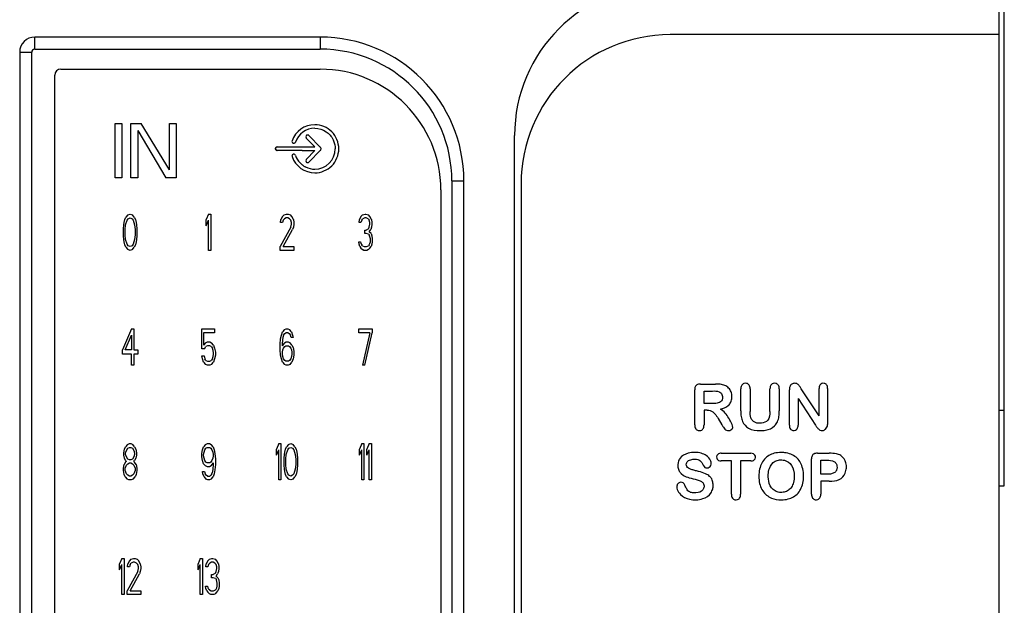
# Model space of a CAD drawing. Header units: millimetres. Extents: x 20 to 170, y 84 to 186.
# Tile 9 of 10: x 138 to 170, y 147 to 166. Entities that reach past the tile are written whole.
import ezdxf

# ---------------------------------------------------------------- set-up
doc = ezdxf.new("R2010")
doc.units = ezdxf.units.MM
doc.header["$LTSCALE"] = 17.512232
doc.layers.get('0').update_dxf_attribs({"linetype": 'CONTINUOUS'})

msp = doc.modelspace()

# ---------------------------------------------------------------- linework, layer by layer
at = {"color": 7, "linetype": 'Continuous'}
for p, q in [((170.27, 95.963), (170.27, 185.907)), ((170.445, 150.834), (170.445, 182.834)), ((147.77, 165.697), (138.309, 165.697)), ((138.309, 165.297), (138.309, 165.697)), ((147.77, 165.697), (147.77, 165.297)), ((170.27, 165.779), (159.37, 165.778)), ((137.809, 165.197), (138.209, 165.197)), ((137.809, 165.197), (137.809, 116.672)), ((138.209, 116.672), (138.209, 165.197)), ((138.309, 165.297), (147.77, 165.297)), ((139.17, 164.634), (147.77, 164.634)), ((138.97, 117.234), (138.97, 164.434)), ((140.97, 162.834), (141.195, 162.834)), ((140.97, 161.034), (140.97, 162.834)), ((141.195, 162.834), (141.195, 161.034)), ((141.495, 162.834), (141.832, 162.834)), ((141.495, 161.034), (141.495, 162.834)), ((141.72, 162.605), (141.72, 161.034)), ((141.72, 162.605), (142.657, 161.034)), ((142.77, 161.303), (141.832, 162.834)), ((142.77, 162.834), (142.995, 162.834)), ((142.77, 161.303), (142.77, 162.834)), ((142.995, 162.834), (142.995, 161.034)), ((147.309, 162.353), (147.595, 162.06)), ((147.783, 162.042), (147.397, 162.438)), ((154.212, 119.432), (154.212, 162.437)), ((146.342, 162.06), (147.595, 162.06)), ((147.595, 161.937), (147.309, 161.644)), ((147.397, 161.559), (147.783, 161.954)), ((141.195, 161.034), (140.97, 161.034)), ((141.72, 161.034), (141.495, 161.034)), ((142.995, 161.034), (142.657, 161.034)), ((152.133, 160.934), (152.533, 160.934)), ((152.133, 160.934), (152.133, 120.934)), ((152.533, 120.934), (152.533, 160.934)), ((151.77, 160.634), (151.77, 121.034)), ((154.426, 160.834), (154.426, 130.147)), ((141.27, 159.554), (141.295, 159.656)), ((141.295, 159.656), (141.332, 159.732)), ((141.32, 159.477), (141.37, 159.63)), ((141.395, 159.809), (141.332, 159.732)), ((141.37, 159.63), (141.407, 159.681)), ((141.395, 159.809), (141.47, 159.834)), ((141.407, 159.681), (141.47, 159.707)), ((141.47, 159.834), (141.545, 159.809)), ((141.47, 159.707), (141.532, 159.681)), ((141.532, 159.681), (141.57, 159.63)), ((141.607, 159.732), (141.545, 159.809)), ((141.57, 159.63), (141.62, 159.477)), ((141.607, 159.732), (141.645, 159.656)), ((141.645, 159.656), (141.67, 159.554)), ((144.07, 159.834), (143.995, 159.656)), ((143.995, 159.451), (143.995, 159.656)), ((143.995, 159.451), (144.07, 159.63)), ((144.07, 159.834), (144.145, 159.834)), ((144.07, 158.634), (144.07, 159.63)), ((144.145, 159.834), (144.145, 158.634)), ((146.457, 159.554), (146.47, 159.656)), ((146.52, 159.758), (146.47, 159.656)), ((146.57, 159.809), (146.52, 159.758)), ((146.545, 159.63), (146.52, 159.554)), ((146.545, 159.63), (146.582, 159.681)), ((146.57, 159.809), (146.657, 159.834)), ((146.645, 159.707), (146.582, 159.681)), ((146.695, 159.707), (146.645, 159.707)), ((146.657, 159.834), (146.707, 159.834)), ((146.757, 159.681), (146.695, 159.707)), ((146.707, 159.834), (146.782, 159.809)), ((146.757, 159.681), (146.795, 159.63)), ((146.832, 159.758), (146.782, 159.809)), ((146.82, 159.554), (146.795, 159.63)), ((146.882, 159.656), (146.832, 159.758)), ((146.882, 159.656), (146.895, 159.554)), ((149.057, 159.554), (149.07, 159.656)), ((149.12, 159.758), (149.07, 159.656)), ((149.17, 159.809), (149.12, 159.758)), ((149.145, 159.63), (149.12, 159.554)), ((149.145, 159.63), (149.182, 159.681)), ((149.17, 159.809), (149.257, 159.834)), ((149.245, 159.707), (149.182, 159.681)), ((149.295, 159.707), (149.245, 159.707)), ((149.257, 159.834), (149.282, 159.834)), ((149.282, 159.834), (149.37, 159.809)), ((149.357, 159.681), (149.295, 159.707)), ((149.357, 159.681), (149.395, 159.63)), ((149.42, 159.758), (149.37, 159.809)), ((149.42, 159.554), (149.395, 159.63)), ((149.47, 159.656), (149.42, 159.758)), ((149.47, 159.656), (149.482, 159.554)), ((141.245, 159.349), (141.257, 159.477)), ((141.245, 159.12), (141.245, 159.349)), ((141.257, 159.477), (141.27, 159.554)), ((141.307, 159.324), (141.32, 159.477)), ((141.307, 159.145), (141.307, 159.324)), ((141.62, 159.477), (141.632, 159.324)), ((141.632, 159.324), (141.632, 159.145)), ((141.67, 159.554), (141.682, 159.477)), ((141.682, 159.477), (141.695, 159.349)), ((141.695, 159.349), (141.695, 159.12)), ((146.795, 159.4), (146.445, 158.762)), ((146.52, 159.554), (146.457, 159.554)), ((146.545, 158.762), (146.857, 159.324)), ((146.795, 159.4), (146.82, 159.503)), ((146.82, 159.503), (146.82, 159.554)), ((146.882, 159.4), (146.857, 159.324)), ((146.895, 159.503), (146.882, 159.4)), ((146.895, 159.554), (146.895, 159.503)), ((149.12, 159.554), (149.057, 159.554)), ((149.245, 159.298), (149.295, 159.298)), ((149.245, 159.196), (149.245, 159.298)), ((149.37, 159.349), (149.295, 159.298)), ((149.37, 159.349), (149.395, 159.4)), ((149.395, 159.4), (149.42, 159.503)), ((149.395, 159.247), (149.445, 159.324)), ((149.42, 159.503), (149.42, 159.554)), ((149.47, 159.4), (149.445, 159.324)), ((149.482, 159.503), (149.47, 159.4)), ((149.482, 159.554), (149.482, 159.503)), ((141.257, 158.992), (141.245, 159.12)), ((141.27, 158.915), (141.257, 158.992)), ((141.32, 158.992), (141.307, 159.145)), ((141.37, 158.839), (141.32, 158.992)), ((141.62, 158.992), (141.57, 158.839)), ((141.632, 159.145), (141.62, 158.992)), ((141.682, 158.992), (141.67, 158.915)), ((141.695, 159.12), (141.682, 158.992)), ((149.295, 159.196), (149.245, 159.196)), ((149.37, 159.171), (149.295, 159.196)), ((149.37, 159.171), (149.407, 159.12)), ((149.457, 159.196), (149.395, 159.247)), ((149.432, 159.017), (149.407, 159.12)), ((149.432, 158.915), (149.432, 159.017)), ((149.457, 159.196), (149.482, 159.12)), ((149.482, 159.12), (149.495, 159.017)), ((149.495, 159.017), (149.495, 158.915)), ((141.295, 158.813), (141.27, 158.915)), ((141.332, 158.737), (141.295, 158.813)), ((141.332, 158.737), (141.395, 158.66)), ((141.407, 158.788), (141.37, 158.839)), ((141.47, 158.634), (141.395, 158.66)), ((141.47, 158.762), (141.407, 158.788)), ((141.532, 158.788), (141.47, 158.762)), ((141.545, 158.66), (141.47, 158.634)), ((141.57, 158.839), (141.532, 158.788)), ((141.545, 158.66), (141.607, 158.737)), ((141.645, 158.813), (141.607, 158.737)), ((141.67, 158.915), (141.645, 158.813)), ((144.145, 158.634), (144.07, 158.634)), ((146.445, 158.634), (146.445, 158.762)), ((146.895, 158.634), (146.445, 158.634)), ((146.545, 158.762), (146.895, 158.762)), ((146.895, 158.762), (146.895, 158.634)), ((149.045, 158.915), (149.107, 158.915)), ((149.057, 158.839), (149.045, 158.915)), ((149.082, 158.762), (149.057, 158.839)), ((149.082, 158.762), (149.12, 158.711)), ((149.107, 158.915), (149.12, 158.864)), ((149.12, 158.864), (149.145, 158.813)), ((149.12, 158.711), (149.17, 158.66)), ((149.17, 158.788), (149.145, 158.813)), ((149.17, 158.788), (149.232, 158.762)), ((149.22, 158.634), (149.17, 158.66)), ((149.32, 158.634), (149.22, 158.634)), ((149.232, 158.762), (149.307, 158.762)), ((149.307, 158.762), (149.37, 158.788)), ((149.37, 158.66), (149.32, 158.634)), ((149.395, 158.813), (149.37, 158.788)), ((149.37, 158.66), (149.42, 158.711)), ((149.395, 158.813), (149.42, 158.864)), ((149.42, 158.864), (149.432, 158.915)), ((149.42, 158.711), (149.457, 158.762)), ((149.482, 158.839), (149.457, 158.762)), ((149.495, 158.915), (149.482, 158.839)), ((141.52, 156.034), (141.22, 155.345)), ((141.52, 156.034), (141.595, 156.034)), ((141.595, 156.034), (141.595, 155.345)), ((143.845, 156.034), (144.27, 156.034)), ((143.845, 155.371), (143.845, 156.034)), ((144.27, 156.034), (144.27, 155.907)), ((146.582, 156.009), (146.52, 155.932)), ((146.582, 156.009), (146.645, 156.034)), ((146.645, 156.034), (146.695, 156.034)), ((146.695, 156.034), (146.757, 156.009)), ((146.82, 155.932), (146.757, 156.009)), ((149.045, 156.034), (149.495, 156.034)), ((149.045, 155.907), (149.045, 156.034)), ((149.495, 156.034), (149.495, 155.907)), ((141.307, 155.345), (141.52, 155.83)), ((141.52, 155.83), (141.52, 155.345)), ((144.27, 155.907), (143.907, 155.907)), ((143.907, 155.907), (143.907, 155.498)), ((146.445, 155.524), (146.457, 155.703)), ((146.457, 155.703), (146.482, 155.83)), ((146.482, 155.83), (146.52, 155.932)), ((146.52, 155.677), (146.507, 155.524)), ((146.532, 155.754), (146.52, 155.677)), ((146.557, 155.83), (146.532, 155.754)), ((146.557, 155.83), (146.595, 155.881)), ((146.595, 155.881), (146.632, 155.907)), ((146.707, 155.907), (146.632, 155.907)), ((146.707, 155.907), (146.745, 155.881)), ((146.745, 155.881), (146.782, 155.83)), ((146.807, 155.754), (146.782, 155.83)), ((146.87, 155.754), (146.807, 155.754)), ((146.82, 155.932), (146.857, 155.83)), ((146.857, 155.83), (146.87, 155.754)), ((149.42, 155.907), (149.045, 155.907)), ((149.42, 155.907), (149.17, 154.834)), ((149.245, 154.834), (149.495, 155.907)), ((143.932, 155.371), (143.845, 155.371)), ((143.97, 155.575), (143.907, 155.498)), ((143.932, 155.371), (143.982, 155.447)), ((143.97, 155.575), (144.032, 155.6)), ((144.032, 155.473), (143.982, 155.447)), ((144.032, 155.6), (144.107, 155.6)), ((144.107, 155.473), (144.032, 155.473)), ((144.107, 155.6), (144.17, 155.575)), ((144.157, 155.447), (144.107, 155.473)), ((144.157, 155.447), (144.195, 155.396)), ((144.232, 155.498), (144.17, 155.575)), ((144.22, 155.32), (144.195, 155.396)), ((144.232, 155.498), (144.27, 155.396)), ((144.27, 155.396), (144.295, 155.268)), ((146.445, 155.345), (146.445, 155.524)), ((146.582, 155.575), (146.507, 155.473)), ((146.507, 155.524), (146.507, 155.473)), ((146.532, 155.345), (146.557, 155.396)), ((146.557, 155.396), (146.595, 155.447)), ((146.582, 155.575), (146.645, 155.6)), ((146.595, 155.447), (146.632, 155.473)), ((146.632, 155.473), (146.72, 155.473)), ((146.645, 155.6), (146.707, 155.6)), ((146.707, 155.6), (146.77, 155.575)), ((146.72, 155.473), (146.757, 155.447)), ((146.757, 155.447), (146.795, 155.396)), ((146.832, 155.498), (146.77, 155.575)), ((146.795, 155.396), (146.82, 155.345)), ((146.832, 155.498), (146.87, 155.422)), ((146.87, 155.422), (146.895, 155.294)), ((141.22, 155.192), (141.22, 155.345)), ((141.52, 155.192), (141.22, 155.192)), ((141.52, 155.345), (141.307, 155.345)), ((141.52, 154.834), (141.52, 155.192)), ((141.595, 155.345), (141.72, 155.345)), ((141.72, 155.192), (141.595, 155.192)), ((141.595, 155.192), (141.595, 154.834)), ((141.72, 155.345), (141.72, 155.192)), ((143.845, 155.141), (143.92, 155.141)), ((143.87, 155.039), (143.845, 155.141)), ((143.907, 154.937), (143.87, 155.039)), ((143.92, 155.141), (143.945, 155.039)), ((143.982, 154.988), (143.945, 155.039)), ((144.195, 155.039), (144.157, 154.988)), ((144.195, 155.039), (144.22, 155.115)), ((144.232, 155.243), (144.22, 155.32)), ((144.22, 155.115), (144.232, 155.192)), ((144.232, 155.192), (144.232, 155.243)), ((144.27, 155.039), (144.232, 154.937)), ((144.295, 155.166), (144.27, 155.039)), ((144.295, 155.268), (144.295, 155.166)), ((146.457, 155.166), (146.445, 155.345)), ((146.482, 155.039), (146.457, 155.166)), ((146.52, 154.937), (146.482, 155.039)), ((146.52, 155.268), (146.532, 155.345)), ((146.52, 155.192), (146.52, 155.268)), ((146.532, 155.115), (146.52, 155.192)), ((146.557, 155.039), (146.532, 155.115)), ((146.595, 154.988), (146.557, 155.039)), ((146.795, 155.039), (146.757, 154.988)), ((146.82, 155.115), (146.795, 155.039)), ((146.82, 155.345), (146.832, 155.268)), ((146.832, 155.192), (146.82, 155.115)), ((146.832, 155.268), (146.832, 155.192)), ((146.87, 155.039), (146.832, 154.937)), ((146.895, 155.166), (146.87, 155.039)), ((146.895, 155.294), (146.895, 155.166)), ((141.595, 154.834), (141.52, 154.834)), ((143.907, 154.937), (143.97, 154.86)), ((144.032, 154.834), (143.97, 154.86)), ((143.982, 154.988), (144.032, 154.962)), ((144.032, 154.962), (144.107, 154.962)), ((144.107, 154.834), (144.032, 154.834)), ((144.107, 154.962), (144.157, 154.988)), ((144.17, 154.86), (144.107, 154.834)), ((144.17, 154.86), (144.232, 154.937)), ((146.52, 154.937), (146.582, 154.86)), ((146.645, 154.834), (146.582, 154.86)), ((146.632, 154.962), (146.595, 154.988)), ((146.72, 154.962), (146.632, 154.962)), ((146.707, 154.834), (146.645, 154.834)), ((146.77, 154.86), (146.707, 154.834)), ((146.757, 154.988), (146.72, 154.962)), ((146.77, 154.86), (146.832, 154.937)), ((149.245, 154.834), (149.17, 154.834)), ((160.372, 154.207), (160.871, 154.207)), ((161.711, 153.319), (161.711, 154.047)), ((162.018, 154.047), (162.018, 153.302)), ((162.678, 153.296), (162.678, 154.047)), ((162.985, 154.047), (162.985, 153.319)), ((164.307, 153.156), (163.717, 154.049)), ((164.307, 153.156), (164.307, 154.058)), ((164.589, 154.058), (164.589, 152.866)), ((160.184, 152.853), (160.184, 154.019)), ((160.491, 153.977), (160.774, 153.977)), ((160.491, 153.56), (160.491, 153.977)), ((163.321, 152.842), (163.321, 154.011)), ((163.608, 153.73), (163.608, 152.842)), ((163.608, 153.73), (164.184, 152.847)), ((160.766, 153.56), (160.491, 153.56)), ((160.599, 153.34), (160.491, 153.34)), ((160.491, 153.34), (160.491, 152.853)), ((160.958, 153.066), (161.081, 152.862)), ((170.445, 153.334), (170.27, 153.334)), ((141.282, 152.056), (141.32, 152.132)), ((141.382, 152.209), (141.32, 152.132)), ((141.382, 152.209), (141.445, 152.234)), ((141.395, 152.081), (141.445, 152.107)), ((141.445, 152.234), (141.495, 152.234)), ((141.445, 152.107), (141.495, 152.107)), ((141.495, 152.234), (141.557, 152.209)), ((141.495, 152.107), (141.545, 152.081)), ((141.62, 152.132), (141.557, 152.209)), ((141.62, 152.132), (141.657, 152.056)), ((143.87, 152.03), (143.907, 152.132)), ((143.97, 152.209), (143.907, 152.132)), ((143.97, 152.209), (144.032, 152.234)), ((143.982, 152.081), (144.02, 152.107)), ((144.02, 152.107), (144.107, 152.107)), ((144.032, 152.234), (144.095, 152.234)), ((144.095, 152.234), (144.157, 152.209)), ((144.107, 152.107), (144.145, 152.081)), ((144.22, 152.132), (144.157, 152.209)), ((144.22, 152.132), (144.257, 152.03)), ((146.395, 152.234), (146.32, 152.056)), ((146.395, 152.234), (146.47, 152.234)), ((146.47, 152.234), (146.47, 151.034)), ((146.62, 152.056), (146.657, 152.132)), ((146.72, 152.209), (146.657, 152.132)), ((146.72, 152.209), (146.795, 152.234)), ((146.732, 152.081), (146.795, 152.107)), ((146.795, 152.234), (146.87, 152.209)), ((146.795, 152.107), (146.857, 152.081)), ((146.932, 152.132), (146.87, 152.209)), ((146.932, 152.132), (146.97, 152.056)), ((149.145, 152.234), (149.07, 152.056)), ((149.145, 152.234), (149.22, 152.234)), ((149.22, 152.234), (149.22, 151.034)), ((149.395, 152.234), (149.32, 152.056)), ((149.395, 152.234), (149.47, 152.234)), ((149.47, 152.234), (149.47, 151.034)), ((141.257, 151.928), (141.282, 152.056)), ((141.257, 151.851), (141.257, 151.928)), ((141.282, 151.749), (141.257, 151.851)), ((141.32, 151.928), (141.345, 152.005)), ((141.32, 151.877), (141.32, 151.928)), ((141.345, 151.8), (141.32, 151.877)), ((141.345, 152.005), (141.395, 152.081)), ((141.395, 151.724), (141.345, 151.8)), ((141.545, 152.081), (141.595, 152.005)), ((141.595, 151.8), (141.545, 151.724)), ((141.595, 152.005), (141.62, 151.928)), ((141.62, 151.877), (141.595, 151.8)), ((141.62, 151.928), (141.62, 151.877)), ((141.657, 152.056), (141.682, 151.928)), ((141.682, 151.851), (141.657, 151.749)), ((141.682, 151.928), (141.682, 151.851)), ((143.845, 151.903), (143.87, 152.03)), ((143.845, 151.8), (143.845, 151.903)), ((143.87, 151.673), (143.845, 151.8)), ((143.907, 151.877), (143.92, 151.954)), ((143.907, 151.826), (143.907, 151.877)), ((143.92, 151.749), (143.907, 151.826)), ((143.92, 151.954), (143.945, 152.03)), ((143.945, 152.03), (143.982, 152.081)), ((144.145, 152.081), (144.182, 152.03)), ((144.182, 152.03), (144.207, 151.954)), ((144.207, 151.954), (144.22, 151.877)), ((144.22, 151.826), (144.207, 151.749)), ((144.22, 151.877), (144.22, 151.826)), ((144.257, 152.03), (144.282, 151.903)), ((144.282, 151.903), (144.295, 151.724)), ((146.32, 151.851), (146.32, 152.056)), ((146.32, 151.851), (146.395, 152.03)), ((146.395, 151.034), (146.395, 152.03)), ((146.57, 151.749), (146.582, 151.877)), ((146.582, 151.877), (146.595, 151.954)), ((146.595, 151.954), (146.62, 152.056)), ((146.632, 151.724), (146.645, 151.877)), ((146.645, 151.877), (146.695, 152.03)), ((146.695, 152.03), (146.732, 152.081)), ((146.857, 152.081), (146.895, 152.03)), ((146.895, 152.03), (146.945, 151.877)), ((146.945, 151.877), (146.957, 151.724)), ((146.97, 152.056), (146.995, 151.954)), ((146.995, 151.954), (147.007, 151.877)), ((147.007, 151.877), (147.02, 151.749)), ((149.07, 151.851), (149.07, 152.056)), ((149.07, 151.851), (149.145, 152.03)), ((149.145, 151.034), (149.145, 152.03)), ((149.32, 151.851), (149.32, 152.056)), ((149.32, 151.851), (149.395, 152.03)), ((149.395, 151.034), (149.395, 152.03)), ((161.064, 151.915), (162.04, 151.915)), ((164.25, 151.915), (164.643, 151.915)), ((141.245, 151.417), (141.27, 151.545)), ((141.32, 151.622), (141.27, 151.545)), ((141.32, 151.673), (141.282, 151.749)), ((141.307, 151.417), (141.345, 151.52)), ((141.32, 151.673), (141.345, 151.647)), ((141.345, 151.647), (141.32, 151.622)), ((141.345, 151.52), (141.395, 151.571)), ((141.445, 151.698), (141.395, 151.724)), ((141.395, 151.571), (141.445, 151.596)), ((141.495, 151.698), (141.445, 151.698)), ((141.445, 151.596), (141.495, 151.596)), ((141.545, 151.724), (141.495, 151.698)), ((141.495, 151.596), (141.545, 151.571)), ((141.545, 151.571), (141.595, 151.52)), ((141.595, 151.647), (141.62, 151.673)), ((141.62, 151.622), (141.595, 151.647)), ((141.595, 151.52), (141.632, 151.417)), ((141.657, 151.749), (141.62, 151.673)), ((141.67, 151.545), (141.62, 151.622)), ((141.67, 151.545), (141.695, 151.417)), ((143.907, 151.571), (143.87, 151.673)), ((143.907, 151.571), (143.97, 151.494)), ((143.945, 151.673), (143.92, 151.749)), ((143.982, 151.622), (143.945, 151.673)), ((144.032, 151.468), (143.97, 151.494)), ((144.02, 151.596), (143.982, 151.622)), ((144.107, 151.596), (144.02, 151.596)), ((144.095, 151.468), (144.032, 151.468)), ((144.157, 151.494), (144.095, 151.468)), ((144.145, 151.622), (144.107, 151.596)), ((144.182, 151.673), (144.145, 151.622)), ((144.157, 151.494), (144.232, 151.596)), ((144.207, 151.749), (144.182, 151.673)), ((144.22, 151.392), (144.232, 151.545)), ((144.232, 151.545), (144.232, 151.596)), ((144.295, 151.545), (144.282, 151.366)), ((144.295, 151.724), (144.295, 151.545)), ((146.57, 151.52), (146.57, 151.749)), ((146.582, 151.392), (146.57, 151.52)), ((146.632, 151.545), (146.632, 151.724)), ((146.645, 151.392), (146.632, 151.545)), ((146.957, 151.545), (146.945, 151.392)), ((146.957, 151.724), (146.957, 151.545)), ((147.02, 151.52), (147.007, 151.392)), ((147.02, 151.749), (147.02, 151.52)), ((161.399, 151.662), (161.064, 151.662)), ((161.399, 150.561), (161.399, 151.662)), ((162.04, 151.662), (161.705, 151.662)), ((161.705, 151.662), (161.705, 150.561)), ((164.055, 150.559), (164.055, 151.727)), ((164.362, 151.685), (164.569, 151.685)), ((164.362, 151.221), (164.362, 151.685)), ((141.245, 151.341), (141.245, 151.417)), ((141.27, 151.213), (141.245, 151.341)), ((141.307, 151.137), (141.27, 151.213)), ((141.307, 151.341), (141.307, 151.417)), ((141.345, 151.239), (141.307, 151.341)), ((141.307, 151.137), (141.37, 151.06)), ((141.395, 151.188), (141.345, 151.239)), ((141.445, 151.162), (141.395, 151.188)), ((141.495, 151.162), (141.445, 151.162)), ((141.545, 151.188), (141.495, 151.162)), ((141.595, 151.239), (141.545, 151.188)), ((141.57, 151.06), (141.632, 151.137)), ((141.632, 151.341), (141.595, 151.239)), ((141.632, 151.417), (141.632, 151.341)), ((141.67, 151.213), (141.632, 151.137)), ((141.695, 151.341), (141.67, 151.213)), ((141.695, 151.417), (141.695, 151.341)), ((143.87, 151.315), (143.932, 151.315)), ((143.882, 151.239), (143.87, 151.315)), ((143.92, 151.137), (143.882, 151.239)), ((143.92, 151.137), (143.982, 151.06)), ((143.932, 151.315), (143.957, 151.239)), ((143.995, 151.188), (143.957, 151.239)), ((144.032, 151.162), (143.995, 151.188)), ((144.032, 151.162), (144.107, 151.162)), ((144.145, 151.188), (144.107, 151.162)), ((144.182, 151.239), (144.145, 151.188)), ((144.157, 151.06), (144.22, 151.137)), ((144.182, 151.239), (144.207, 151.315)), ((144.207, 151.315), (144.22, 151.392)), ((144.257, 151.239), (144.22, 151.137)), ((144.282, 151.366), (144.257, 151.239)), ((146.595, 151.315), (146.582, 151.392)), ((146.62, 151.213), (146.595, 151.315)), ((146.657, 151.137), (146.62, 151.213)), ((146.695, 151.239), (146.645, 151.392)), ((146.657, 151.137), (146.72, 151.06)), ((146.732, 151.188), (146.695, 151.239)), ((146.795, 151.162), (146.732, 151.188)), ((146.857, 151.188), (146.795, 151.162)), ((146.895, 151.239), (146.857, 151.188)), ((146.87, 151.06), (146.932, 151.137)), ((146.945, 151.392), (146.895, 151.239)), ((146.97, 151.213), (146.932, 151.137)), ((146.995, 151.315), (146.97, 151.213)), ((147.007, 151.392), (146.995, 151.315)), ((159.729, 151.245), (159.815, 151.181)), ((164.569, 151.221), (164.362, 151.221)), ((141.432, 151.034), (141.37, 151.06)), ((141.507, 151.034), (141.432, 151.034)), ((141.57, 151.06), (141.507, 151.034)), ((144.045, 151.034), (143.982, 151.06)), ((144.095, 151.034), (144.045, 151.034)), ((144.157, 151.06), (144.095, 151.034)), ((146.47, 151.034), (146.395, 151.034)), ((146.795, 151.034), (146.72, 151.06)), ((146.87, 151.06), (146.795, 151.034)), ((149.22, 151.034), (149.145, 151.034)), ((149.47, 151.034), (149.395, 151.034)), ((164.643, 150.99), (164.362, 150.99)), ((164.362, 150.99), (164.362, 150.561)), ((170.27, 150.834), (170.445, 150.834)), ((141.195, 148.434), (141.12, 148.256)), ((141.12, 148.051), (141.12, 148.256)), ((141.12, 148.051), (141.195, 148.23)), ((141.195, 148.434), (141.27, 148.434)), ((141.195, 147.234), (141.195, 148.23)), ((141.27, 148.434), (141.27, 147.234)), ((141.382, 148.154), (141.395, 148.256)), ((141.445, 148.358), (141.395, 148.256)), ((141.495, 148.409), (141.445, 148.358)), ((141.47, 148.23), (141.445, 148.154)), ((141.47, 148.23), (141.507, 148.281)), ((141.495, 148.409), (141.582, 148.434)), ((141.57, 148.307), (141.507, 148.281)), ((141.62, 148.307), (141.57, 148.307)), ((141.582, 148.434), (141.632, 148.434)), ((141.682, 148.281), (141.62, 148.307)), ((141.632, 148.434), (141.707, 148.409)), ((141.682, 148.281), (141.72, 148.23)), ((141.757, 148.358), (141.707, 148.409)), ((141.745, 148.154), (141.72, 148.23)), ((141.807, 148.256), (141.757, 148.358)), ((141.807, 148.256), (141.82, 148.154)), ((143.795, 148.434), (143.72, 148.256)), ((143.72, 148.051), (143.72, 148.256)), ((143.72, 148.051), (143.795, 148.23)), ((143.795, 148.434), (143.87, 148.434)), ((143.795, 147.234), (143.795, 148.23)), ((143.87, 148.434), (143.87, 147.234)), ((143.982, 148.154), (143.995, 148.256)), ((144.045, 148.358), (143.995, 148.256)), ((144.095, 148.409), (144.045, 148.358)), ((144.07, 148.23), (144.045, 148.154)), ((144.07, 148.23), (144.107, 148.281)), ((144.095, 148.409), (144.182, 148.434)), ((144.17, 148.307), (144.107, 148.281)), ((144.22, 148.307), (144.17, 148.307)), ((144.182, 148.434), (144.207, 148.434)), ((144.207, 148.434), (144.295, 148.409)), ((144.282, 148.281), (144.22, 148.307)), ((144.282, 148.281), (144.32, 148.23)), ((144.345, 148.358), (144.295, 148.409)), ((144.345, 148.154), (144.32, 148.23)), ((144.395, 148.256), (144.345, 148.358)), ((144.395, 148.256), (144.407, 148.154)), ((141.72, 148), (141.37, 147.362)), ((141.445, 148.154), (141.382, 148.154)), ((141.47, 147.362), (141.782, 147.924)), ((141.72, 148), (141.745, 148.103)), ((141.745, 148.103), (141.745, 148.154)), ((141.807, 148), (141.782, 147.924)), ((141.82, 148.103), (141.807, 148)), ((141.82, 148.154), (141.82, 148.103)), ((144.045, 148.154), (143.982, 148.154)), ((144.17, 147.898), (144.22, 147.898)), ((144.17, 147.796), (144.17, 147.898)), ((144.295, 147.949), (144.22, 147.898)), ((144.295, 147.949), (144.32, 148)), ((144.32, 148), (144.345, 148.103)), ((144.32, 147.847), (144.37, 147.924)), ((144.382, 147.796), (144.32, 147.847)), ((144.345, 148.103), (144.345, 148.154)), ((144.395, 148), (144.37, 147.924)), ((144.407, 148.103), (144.395, 148)), ((144.407, 148.154), (144.407, 148.103)), ((143.97, 147.515), (144.032, 147.515)), ((143.982, 147.439), (143.97, 147.515)), ((144.032, 147.515), (144.045, 147.464)), ((144.22, 147.796), (144.17, 147.796)), ((144.295, 147.771), (144.22, 147.796)), ((144.295, 147.771), (144.332, 147.72)), ((144.357, 147.617), (144.332, 147.72)), ((144.345, 147.464), (144.357, 147.515)), ((144.357, 147.515), (144.357, 147.617)), ((144.382, 147.796), (144.407, 147.72)), ((144.407, 147.72), (144.42, 147.617)), ((144.42, 147.515), (144.407, 147.439)), ((144.42, 147.617), (144.42, 147.515)), ((141.27, 147.234), (141.195, 147.234)), ((141.37, 147.234), (141.37, 147.362)), ((141.82, 147.234), (141.37, 147.234)), ((141.47, 147.362), (141.82, 147.362)), ((141.82, 147.362), (141.82, 147.234)), ((143.87, 147.234), (143.795, 147.234)), ((144.007, 147.362), (143.982, 147.439)), ((144.007, 147.362), (144.045, 147.311)), ((144.045, 147.464), (144.07, 147.413)), ((144.045, 147.311), (144.095, 147.26)), ((144.095, 147.388), (144.07, 147.413)), ((144.095, 147.388), (144.157, 147.362)), ((144.145, 147.234), (144.095, 147.26)), ((144.245, 147.234), (144.145, 147.234)), ((144.157, 147.362), (144.232, 147.362)), ((144.232, 147.362), (144.295, 147.388)), ((144.295, 147.26), (144.245, 147.234)), ((144.32, 147.413), (144.295, 147.388)), ((144.295, 147.26), (144.345, 147.311)), ((144.32, 147.413), (144.345, 147.464)), ((144.345, 147.311), (144.382, 147.362)), ((144.407, 147.439), (144.382, 147.362))]:
    msp.add_line(p, q, dxfattribs=at)
for centre, radius, start, end in [((159.212, 162.437), 5, 90, 180), ((138.309, 165.197), 0.5, 90, 180), ((147.77, 160.934), 4.763, 0, 90), ((159.37, 160.834), 4.944, 90.0004, 180), ((138.309, 165.197), 0.1, 90, 180), ((147.77, 160.934), 4.363, 0, 90), ((139.17, 164.434), 0.2, 90, 180), ((147.77, 160.634), 4, 0, 90), ((147.59, 161.999), 0.796, 90.0119, 161.0099), ((147.59, 161.999), 0.677, 90.0234, 161.0328), ((147.59, 161.999), 0.796, 359.9927, 90.0041), ((146.717, 134.747), 27.193, 89.9184, 90.7864), ((146.613, 62.732), 99.208, 89.67628, 89.91711), ((147.596, 243.854), 81.916, 269.70427, 269.99922), ((147.59, 161.999), 0.677, 270.0569, 359.9498), ((147.59, 161.998), 0.796, 269.9792, 359.9994), ((147.591, 161.998), 0.796, 199.0072, 269.9525), ((147.592, 162), 0.68, 199.0923, 222.7323), ((147.594, 162.001), 0.682, 222.7073, 232.4131), ((147.59, 161.996), 0.674, 232.4169, 237.7648), ((147.586, 161.991), 0.668, 237.7679, 240.7866), ((147.585, 161.989), 0.666, 240.7885, 242.9044), ((147.589, 161.996), 0.674, 242.9324, 270.1326)]:
    msp.add_arc(centre, radius, start, end, dxfattribs=at)
for points, knots in [([(147.59, 162.676), (147.726, 162.676), (147.87, 162.63), (147.987, 162.547), (147.997, 162.539)], [0, 0, 0, 0, 0.906537, 1, 1, 1, 1]), ([(147.997, 162.539), (148.093, 162.467), (148.224, 162.3), (148.267, 162.089), (148.267, 161.999)], [0, 0, 0, 0, 0.580661, 1, 1, 1, 1]), ([(146.838, 162.258), (146.834, 162.246), (146.833, 162.22), (146.851, 162.193), (146.868, 162.185), (146.874, 162.183)], [0, 0, 0, 0, 0.400187, 0.797353, 1, 1, 1, 1]), ([(146.874, 162.183), (146.886, 162.178), (146.913, 162.178), (146.939, 162.196), (146.948, 162.213), (146.95, 162.219)], [0, 0, 0, 0, 0.400853, 0.797579, 1, 1, 1, 1]), ([(147.31, 162.44), (147.308, 162.438), (147.304, 162.433), (147.291, 162.409), (147.293, 162.374), (147.307, 162.355), (147.309, 162.353)], [0, 0, 0, 0, 0.098977, 0.197954, 0.901038, 1, 1, 1, 1]), ([(147.397, 162.438), (147.395, 162.441), (147.39, 162.444), (147.366, 162.458), (147.332, 162.456), (147.312, 162.442), (147.31, 162.44)], [0, 0, 0, 0, 0.098901, 0.197802, 0.900975, 1, 1, 1, 1]), ([(146.342, 162.06), (146.339, 162.06), (146.334, 162.059), (146.307, 162.051), (146.284, 162.025), (146.281, 162.001), (146.281, 161.999)], [0, 0, 0, 0, 0.09901, 0.19802, 0.901152, 1, 1, 1, 1]), ([(146.281, 161.999), (146.281, 161.996), (146.282, 161.99), (146.291, 161.963), (146.317, 161.94), (146.341, 161.937), (146.344, 161.937)], [0, 0, 0, 0, 0.09894, 0.197881, 0.901049, 1, 1, 1, 1]), ([(147.798, 161.996), (147.799, 162.007), (147.797, 162.021), (147.789, 162.035), (147.786, 162.04), (147.783, 162.042)], [0, 0, 0, 0, 0.60889, 0.806224, 1, 1, 1, 1]), ([(147.783, 161.954), (147.785, 161.956), (147.794, 161.968), (147.798, 161.984), (147.798, 161.996)], [0, 0, 0, 0, 0.194679, 1, 1, 1, 1]), ([(146.874, 161.815), (146.862, 161.811), (146.842, 161.795), (146.832, 161.764), (146.836, 161.745), (146.838, 161.739)], [0, 0, 0, 0, 0.400032, 0.79752, 1, 1, 1, 1]), ([(146.95, 161.778), (146.946, 161.79), (146.93, 161.811), (146.899, 161.82), (146.88, 161.817), (146.874, 161.815)], [0, 0, 0, 0, 0.399723, 0.796905, 1, 1, 1, 1]), ([(147.309, 161.644), (147.307, 161.642), (147.304, 161.637), (147.291, 161.613), (147.293, 161.578), (147.308, 161.559), (147.31, 161.557)], [0, 0, 0, 0, 0.098961, 0.197921, 0.901024, 1, 1, 1, 1]), ([(147.31, 161.557), (147.319, 161.549), (147.335, 161.541), (147.35, 161.54), (147.354, 161.54)], [0, 0, 0, 0, 0.800061, 1, 1, 1, 1]), ([(147.354, 161.54), (147.363, 161.54), (147.379, 161.544), (147.393, 161.554), (147.397, 161.559)], [0, 0, 0, 0, 0.60016, 1, 1, 1, 1]), ([(160.372, 154.207), (160.332, 154.207), (160.276, 154.2), (160.207, 154.148), (160.187, 154.085), (160.184, 154.033), (160.184, 154.019)], [0, 0, 0, 0, 0.402052, 0.500415, 0.860432, 1, 1, 1, 1]), ([(161.033, 153.376), (161.127, 153.397), (161.274, 153.446), (161.39, 153.608), (161.426, 153.761), (161.411, 153.915), (161.34, 154.054), (161.221, 154.154), (161.058, 154.206), (160.938, 154.207), (160.871, 154.207)], [0, 0, 0, 0, 0.206851, 0.309403, 0.418712, 0.531058, 0.637872, 0.745173, 0.856686, 1, 1, 1, 1]), ([(162.018, 154.047), (162.018, 154.091), (162.006, 154.176), (161.91, 154.237), (161.823, 154.234), (161.742, 154.191), (161.714, 154.116), (161.711, 154.062), (161.711, 154.047)], [0, 0, 0, 0, 0.245666, 0.426393, 0.587359, 0.702535, 0.914778, 1, 1, 1, 1]), ([(162.985, 154.047), (162.985, 154.091), (162.972, 154.176), (162.876, 154.237), (162.789, 154.234), (162.709, 154.192), (162.681, 154.117), (162.678, 154.063), (162.678, 154.047)], [0, 0, 0, 0, 0.246647, 0.427839, 0.588464, 0.70333, 0.913277, 1, 1, 1, 1]), ([(163.717, 154.049), (163.7, 154.076), (163.665, 154.133), (163.596, 154.225), (163.477, 154.243), (163.387, 154.2), (163.331, 154.132), (163.321, 154.065), (163.321, 154.022), (163.321, 154.011)], [0, 0, 0, 0, 0.155366, 0.325951, 0.53498, 0.683777, 0.791721, 0.948178, 1, 1, 1, 1]), ([(164.589, 154.058), (164.589, 154.1), (164.578, 154.184), (164.482, 154.239), (164.392, 154.231), (164.315, 154.17), (164.307, 154.098), (164.307, 154.058)], [0, 0, 0, 0, 0.25782, 0.44556, 0.608328, 0.759598, 1, 1, 1, 1]), ([(160.774, 153.977), (160.845, 153.977), (160.971, 153.986), (161.101, 153.872), (161.115, 153.745), (161.068, 153.618), (160.925, 153.563), (160.819, 153.56), (160.766, 153.56)], [0, 0, 0, 0, 0.239009, 0.385839, 0.537502, 0.636213, 0.822364, 1, 1, 1, 1]), ([(160.599, 153.34), (160.631, 153.34), (160.729, 153.337), (160.862, 153.231), (160.926, 153.121), (160.958, 153.066)], [0, 0, 0, 0, 0.201152, 0.599386, 1, 1, 1, 1]), ([(161.319, 153.072), (161.317, 153.075), (161.28, 153.137), (161.196, 153.25), (161.093, 153.344), (161.033, 153.376)], [0, 0, 0, 0, 0.030398, 0.512231, 1, 1, 1, 1]), ([(161.081, 152.862), (161.098, 152.834), (161.138, 152.763), (161.219, 152.665), (161.339, 152.662), (161.414, 152.704), (161.455, 152.78), (161.429, 152.867), (161.378, 152.964), (161.342, 153.032), (161.319, 153.072)], [0, 0, 0, 0, 0.118799, 0.301321, 0.427508, 0.518847, 0.605474, 0.718049, 0.832747, 1, 1, 1, 1]), ([(161.711, 153.319), (161.711, 153.257), (161.716, 153.139), (161.77, 152.918), (161.969, 152.696), (162.282, 152.661), (162.58, 152.672), (162.806, 152.768), (162.937, 152.962), (162.983, 153.132), (162.985, 153.256), (162.985, 153.319)], [0, 0, 0, 0, 0.087052, 0.168497, 0.315151, 0.501316, 0.589102, 0.748967, 0.826799, 0.910633, 1, 1, 1, 1]), ([(162.678, 153.296), (162.678, 153.198), (162.661, 152.988), (162.406, 152.901), (162.222, 152.908), (162.102, 152.984), (162.022, 153.114), (162.018, 153.231), (162.018, 153.302)], [0, 0, 0, 0, 0.252433, 0.454282, 0.624763, 0.708518, 0.815895, 1, 1, 1, 1]), ([(160.184, 152.853), (160.184, 152.809), (160.195, 152.724), (160.291, 152.663), (160.379, 152.665), (160.459, 152.707), (160.488, 152.783), (160.491, 152.837), (160.491, 152.853)], [0, 0, 0, 0, 0.246148, 0.426156, 0.586495, 0.701007, 0.910732, 1, 1, 1, 1]), ([(163.321, 152.842), (163.321, 152.799), (163.334, 152.716), (163.431, 152.66), (163.522, 152.669), (163.598, 152.731), (163.608, 152.802), (163.608, 152.842)], [0, 0, 0, 0, 0.257299, 0.446189, 0.609832, 0.762638, 1, 1, 1, 1]), ([(164.184, 152.847), (164.201, 152.822), (164.235, 152.772), (164.294, 152.703), (164.364, 152.668), (164.446, 152.662), (164.537, 152.717), (164.585, 152.805), (164.589, 152.859), (164.589, 152.866)], [0, 0, 0, 0, 0.160185, 0.310137, 0.464904, 0.547489, 0.725607, 0.963562, 1, 1, 1, 1]), ([(160.709, 151.673), (160.683, 151.737), (160.596, 151.839), (160.333, 151.954), (159.982, 151.951), (159.709, 151.806), (159.601, 151.564), (159.628, 151.369), (159.707, 151.267), (159.729, 151.245)], [0, 0, 0, 0, 0.147703, 0.248974, 0.481604, 0.667993, 0.754921, 0.940512, 1, 1, 1, 1]), ([(161.064, 151.915), (161.023, 151.915), (160.943, 151.901), (160.901, 151.803), (160.919, 151.72), (160.979, 151.667), (161.035, 151.662), (161.064, 151.662)], [0, 0, 0, 0, 0.27671, 0.48006, 0.647108, 0.802177, 1, 1, 1, 1]), ([(162.04, 151.662), (162.081, 151.662), (162.161, 151.675), (162.206, 151.772), (162.188, 151.855), (162.127, 151.909), (162.07, 151.915), (162.04, 151.915)], [0, 0, 0, 0, 0.275298, 0.476065, 0.643867, 0.799952, 1, 1, 1, 1]), ([(163.046, 151.941), (162.969, 151.941), (162.753, 151.916), (162.455, 151.741), (162.288, 151.337), (162.312, 150.86), (162.498, 150.557), (162.76, 150.404), (162.943, 150.374), (163.054, 150.374)], [0, 0, 0, 0, 0.090964, 0.256446, 0.432805, 0.623808, 0.789574, 0.869748, 1, 1, 1, 1]), ([(163.054, 150.374), (163.13, 150.374), (163.348, 150.398), (163.583, 150.538), (163.726, 150.763), (163.81, 151.058), (163.789, 151.454), (163.574, 151.818), (163.268, 151.929), (163.086, 151.941), (163.046, 151.941)], [0, 0, 0, 0, 0.089149, 0.251975, 0.336594, 0.424871, 0.619304, 0.782879, 0.951993, 1, 1, 1, 1]), ([(164.25, 151.915), (164.208, 151.915), (164.152, 151.909), (164.08, 151.858), (164.059, 151.793), (164.055, 151.741), (164.055, 151.727)], [0, 0, 0, 0, 0.402176, 0.500471, 0.860409, 1, 1, 1, 1]), ([(164.643, 150.99), (164.753, 150.99), (164.984, 151.009), (165.17, 151.207), (165.217, 151.426), (165.204, 151.642), (165.078, 151.831), (164.854, 151.913), (164.723, 151.915), (164.643, 151.915)], [0, 0, 0, 0, 0.198156, 0.378684, 0.481423, 0.581182, 0.764511, 0.857044, 1, 1, 1, 1]), ([(160.796, 150.855), (160.793, 150.898), (160.783, 150.973), (160.746, 151.079), (160.672, 151.166), (160.528, 151.251), (160.346, 151.305), (160.18, 151.346), (160.061, 151.377), (159.982, 151.414), (159.914, 151.475), (159.896, 151.562), (159.944, 151.666), (160.084, 151.721), (160.189, 151.727), (160.236, 151.72)], [0, 0, 0, 0, 0.076525, 0.119726, 0.184072, 0.274363, 0.403657, 0.473148, 0.542638, 0.613133, 0.676022, 0.734382, 0.812883, 0.909649, 1, 1, 1, 1]), ([(160.236, 151.72), (160.238, 151.719), (160.294, 151.71), (160.417, 151.655), (160.464, 151.492), (160.551, 151.423), (160.627, 151.429), (160.703, 151.471), (160.733, 151.547), (160.728, 151.618), (160.716, 151.657), (160.709, 151.673)], [0, 0, 0, 0, 0.008515, 0.175616, 0.427403, 0.533042, 0.633965, 0.727765, 0.849357, 0.938576, 1, 1, 1, 1]), ([(162.621, 151.211), (162.625, 151.279), (162.657, 151.469), (162.793, 151.645), (162.997, 151.703), (163.21, 151.692), (163.431, 151.531), (163.484, 151.293), (163.482, 151.162)], [0, 0, 0, 0, 0.121692, 0.335179, 0.439602, 0.551896, 0.764658, 1, 1, 1, 1]), ([(164.569, 151.685), (164.645, 151.685), (164.773, 151.685), (164.897, 151.564), (164.913, 151.417), (164.862, 151.308), (164.783, 151.252), (164.684, 151.223), (164.607, 151.221), (164.569, 151.221)], [0, 0, 0, 0, 0.250618, 0.359315, 0.565329, 0.671194, 0.748596, 0.874152, 1, 1, 1, 1]), ([(159.815, 151.181), (159.87, 151.15), (160.021, 151.094), (160.23, 151.047), (160.389, 150.999), (160.474, 150.925), (160.506, 150.812), (160.468, 150.717), (160.366, 150.619), (160.245, 150.595), (160.152, 150.601), (160.15, 150.601)], [0, 0, 0, 0, 0.14734, 0.345607, 0.455978, 0.543309, 0.651538, 0.74858, 0.796043, 0.994305, 1, 1, 1, 1]), ([(163.482, 151.162), (163.481, 151.092), (163.464, 150.956), (163.399, 150.79), (163.29, 150.681), (163.149, 150.62), (162.992, 150.612), (162.792, 150.676), (162.638, 150.879), (162.616, 151.111), (162.621, 151.211)], [0, 0, 0, 0, 0.119721, 0.222536, 0.314825, 0.41403, 0.520447, 0.621768, 0.829249, 1, 1, 1, 1]), ([(160.15, 150.601), (160.102, 150.604), (160.001, 150.627), (159.912, 150.724), (159.864, 150.851), (159.805, 150.944), (159.709, 150.965), (159.608, 150.916), (159.585, 150.812), (159.597, 150.746), (159.606, 150.718)], [0, 0, 0, 0, 0.128458, 0.284747, 0.428707, 0.534032, 0.627522, 0.771891, 0.900588, 1, 1, 1, 1]), ([(159.606, 150.718), (159.626, 150.658), (159.728, 150.5), (160.02, 150.353), (160.447, 150.375), (160.684, 150.524), (160.757, 150.666), (160.781, 150.73), (160.796, 150.787), (160.797, 150.831), (160.796, 150.855)], [0, 0, 0, 0, 0.129862, 0.350218, 0.609025, 0.820111, 0.870396, 0.920682, 0.960341, 1, 1, 1, 1]), ([(161.399, 150.561), (161.399, 150.517), (161.412, 150.432), (161.507, 150.37), (161.595, 150.373), (161.674, 150.417), (161.702, 150.492), (161.705, 150.546), (161.705, 150.561)], [0, 0, 0, 0, 0.24714, 0.428376, 0.587984, 0.702401, 0.913833, 1, 1, 1, 1]), ([(164.055, 150.559), (164.055, 150.515), (164.069, 150.43), (164.166, 150.37), (164.253, 150.374), (164.332, 150.42), (164.359, 150.494), (164.362, 150.547), (164.362, 150.561)], [0, 0, 0, 0, 0.248018, 0.430373, 0.590779, 0.706051, 0.92244, 1, 1, 1, 1])]:
    msp.add_open_spline(points, degree=3, knots=knots, dxfattribs=at)

doc.saveas('drawing.dxf')
